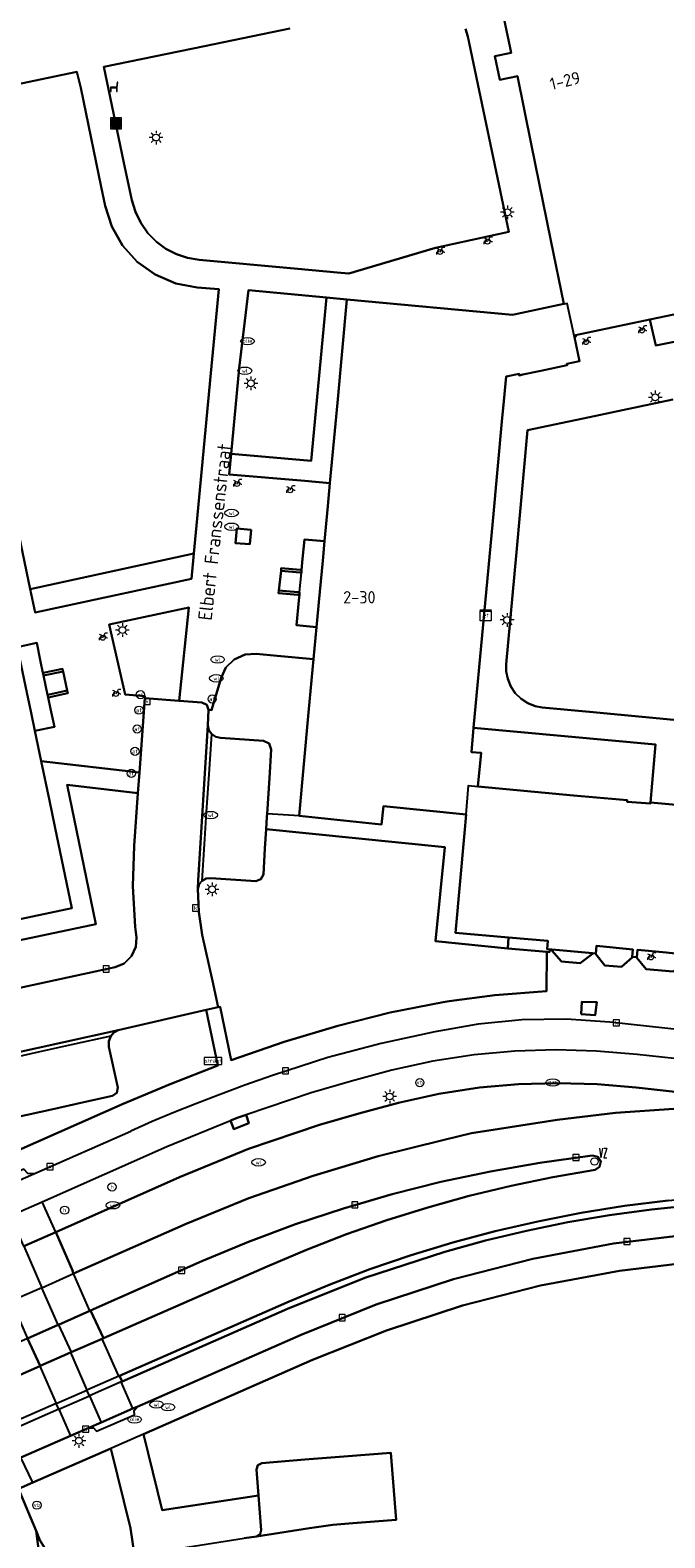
# Model space of a CAD drawing. Header units: metres. Extents: x 197147 to 199131, y 355511 to 356703.
# Tile 80 of 225: x 197814 to 197861, y 356113 to 356222. Entities that reach past the tile are written whole.
import ezdxf
from ezdxf.enums import TextEntityAlignment as Align

# ---------------------------------------------------------------- set-up
doc = ezdxf.new("R2010")
doc.units = ezdxf.units.M
for name, color, linetype in [('B-WE-GR-BEPLANTING_CULTUUR_HEESTERS-GV', 252, 'Continuous'), ('B-WE-GR-GRAS-GV', 252, 'Continuous'), ('B-WE-IE-MEUBILAIR_WEGMEUBILAIR-GV', 252, 'Continuous'), ('B-WE-IE-MEUBILAIR_WEGMEUBILAIR-S', 252, 'Continuous'), ('B-WE-IE-TERREINAFSCHEIDING_KUNSTMATIG_MUUR-GV', 252, 'IE-TERREINAFSCHEIDING-KUNSTMATIG-DICHT'), ('B-WE-KL-ET_LS_SR_KAST-S', 252, 'Continuous'), ('B-WE-OG-BEBOUWING-GV', 252, 'Continuous'), ('B-WE-OG-BEBOUWING_HUISNUMMER-T18', 252, 'Continuous'), ('B-WE-OG-BEBOUWING_STRAATNAAM-T35', 252, 'Continuous'), ('B-WE-OG-TERREIN_ERF-GV', 252, 'Continuous'), ('B-WE-RI-HWA_KOLK-S', 253, 'Continuous'), ('B-WE-RI-VWA_AFSCHEIDER-S', 253, 'Continuous'), ('B-WE-VH-GOOT-G', 253, 'Continuous'), ('B-WE-VH-ONVERHARD-GV', 253, 'Continuous'), ('B-WE-VH-VERHARDING_ASFALT-GV', 253, 'Continuous'), ('B-WE-VH-VERHARDING_BETON-GV', 253, 'Continuous'), ('B-WE-VH-VERHARDING_BETONSTRAATSTEEN-GV', 253, 'Continuous'), ('B-WE-VH-VERHARDING_GESLOTEN-GV', 253, 'Continuous'), ('B-WE-VH-VERHARDING_OPEN-GV', 253, 'Continuous'), ('B-WE-VH-VERHARDING_STRAATBAKSTEEN-GV', 253, 'Continuous'), ('B-WE-VH-VERHARDING_TEGEL-GV', 253, 'Continuous')]:
    doc.layers.add(name, color=color, linetype=linetype)
doc.layers.add('verkeerszuil', color=253, linetype='Continuous', lineweight=0)
doc.styles.add('NLCS-ISO-M-T18', font='NLCS-ISO.ttf', dxfattribs={"height": 1.8})
doc.styles.add('NLCS-ISO-M200-T25', font='NLCS-ISO.ttf')
doc.styles.add('Style-simplex', font='simplex.shx')
doc.linetypes.add('IE-TERREINAFSCHEIDING-KUNSTMATIG-DICHT', pattern='A,8,-1,[82,NLCS.SHX,S=0.75,R=90,X=0,Y=0],-1', length=10)

# ---------------------------------------------------------------- blocks, each defined once
blk = doc.blocks.new('BGT-AFVALBAK-SO')
at = {"linetype": 'ByBlock', "lineweight": 18}
h = blk.add_hatch(color=0, dxfattribs=at)
h.dxf.hatch_style = 1
h.paths.add_polyline_path([(-1.5, -1.5), (1.5, -1.5), (1.5, 1.5), (-1.5, 1.5)])
at = {"color": 0, "linetype": 'ByBlock', "lineweight": 18}
for points in [[(-2, -2), (2, -2), (2, 2), (-2, 2)], [(-1.5, -1.5), (1.5, -1.5), (1.5, 1.5), (-1.5, 1.5)]]:
    blk.add_lwpolyline(points, close=True, dxfattribs=at)
blk = doc.blocks.new('BGT-STRAATNAAMBORD-SO')
at = {"color": 0, "linetype": 'ByBlock', "lineweight": 18}
blk.add_lwpolyline([(-3.25, -1.25), (3.25, -1.25), (3.25, 1.25), (-3.25, 1.25)], close=True, dxfattribs=at)
at = {"color": 0, "linetype": 'ByBlock', "lineweight": 18, "style": 'NLCS-ISO-M-T18'}
blk.add_text('straat', height=1.5, dxfattribs=at).set_placement((0, 0.15), align=Align.MIDDLE_CENTER)
blk = doc.blocks.new('BGT-ELEKTRAKAST-SO')
at = {"color": 0, "linetype": 'ByBlock', "lineweight": 18}
for points in [[(-2, 2), (2, 2), (2, 1.68), (-2, 1.68)], [(-2, 1.52), (2, 1.52), (2, -2), (-2, -2)]]:
    blk.add_lwpolyline(points, close=True, dxfattribs=at)
at = {"color": 0, "linetype": 'ByBlock', "lineweight": 18, "style": 'NLCS-ISO-M-T18'}
blk.add_text('et', height=1.5, dxfattribs=at).set_placement((0, 0), align=Align.MIDDLE_CENTER)
blk = doc.blocks.new('BGT-AFSLUITPAAL-SO')
at = {"color": 0, "linetype": 'ByBlock', "lineweight": 18}
blk.add_circle((0, 0), 1.5, dxfattribs=at)
at = {"color": 0, "linetype": 'ByBlock', "lineweight": 18, "style": 'NLCS-ISO-M-T18'}
blk.add_text('af', height=1.5, dxfattribs=at).set_placement((0, 0), align=Align.MIDDLE_CENTER)
blk = doc.blocks.new('BGT-HALTEPAAL-SO')
at = {"color": 0, "linetype": 'ByBlock', "lineweight": 18}
blk.add_circle((0, 0), 1.5, dxfattribs=at)
at = {"color": 0, "linetype": 'ByBlock', "lineweight": 18, "style": 'NLCS-ISO-M-T18'}
blk.add_text('h', height=1.5, dxfattribs=at).set_placement((0.02, 0.06), align=Align.MIDDLE_CENTER)
blk = doc.blocks.new('BGT-LICHTMAST-SO')
at = {"color": 0, "linetype": 'ByBlock', "lineweight": 18}
for points in [[(-1.25, 0), (-2, 0)], [(-1.41, 1.41), (-0.88, 0.88)], [(0, 2), (0, 1.25)], [(0.88, 0.88), (1.41, 1.41)], [(2, 0), (1.25, 0)], [(-1.41, -1.41), (-0.88, -0.88)], [(0, -1.25), (0, -2)], [(0.88, -0.88), (1.41, -1.41)]]:
    blk.add_lwpolyline(points, dxfattribs=at)
blk.add_circle((0, 0), 1, dxfattribs=at)
blk = doc.blocks.new('BGT-VERKEERSBORDPAAL-SO')
at = {"color": 0, "linetype": 'ByBlock', "lineweight": 18}
blk.add_circle((0, 0), 1.5, dxfattribs=at)
at = {"color": 0, "linetype": 'ByBlock', "lineweight": 18, "style": 'NLCS-ISO-M-T18'}
blk.add_text('vb', height=1.5, dxfattribs=at).set_placement((0, 0.13), align=Align.MIDDLE_CENTER)
blk = doc.blocks.new('BGT-WATERLEIDINGPUT-SO')
at = {"color": 0, "linetype": 'ByBlock', "lineweight": 18}
blk.add_ellipse((0, 0), major_axis=(2.5, 0), ratio=0.54, dxfattribs=at)
at = {"color": 0, "linetype": 'ByBlock', "lineweight": 18, "style": 'NLCS-ISO-M-T18'}
blk.add_text('wl', height=1.5, dxfattribs=at).set_placement((0, 0), align=Align.MIDDLE_CENTER)
blk = doc.blocks.new('BGT-KOLK-SO')
at = {"color": 0, "linetype": 'ByBlock', "lineweight": 18}
blk.add_lwpolyline([(-0.045, -0.045), (0.045, -0.045), (0.045, 0.045), (-0.045, 0.045)], close=True, dxfattribs=at)
at = {"color": 0, "linetype": 'ByBlock', "lineweight": 18, "style": 'NLCS-ISO-M-T18'}
blk.add_text('k', height=0.06, dxfattribs=at).set_placement((0, 0), align=Align.MIDDLE_CENTER)
blk = doc.blocks.new('BGT-BENZINEPUT_OLIEPUT-SO')
at = {"color": 0, "linetype": 'ByBlock', "lineweight": 18}
blk.add_ellipse((0, 0), major_axis=(2.5, 0), ratio=0.54, dxfattribs=at)
at = {"color": 0, "linetype": 'ByBlock', "lineweight": 18, "style": 'NLCS-ISO-M-T18'}
blk.add_text('olie', height=1.5, dxfattribs=at).set_placement((0, 0.16), align=Align.MIDDLE_CENTER)
blk = doc.blocks.new('BGT-GASPUT-SO')
at = {"color": 0, "linetype": 'ByBlock', "lineweight": 18}
blk.add_ellipse((0, 0), major_axis=(2.5, 0), ratio=0.54, dxfattribs=at)
at = {"color": 0, "linetype": 'ByBlock', "lineweight": 18, "style": 'NLCS-ISO-M-T18'}
blk.add_text('gas', height=1.5, dxfattribs=at).set_placement((0.12, 0.3), align=Align.MIDDLE_CENTER)
blk = doc.blocks.new('BGT-FIETSENREK-SO')
at = {"color": 0, "linetype": 'ByBlock', "lineweight": 18}
for points in [[(-1.5, -1.35), (-1.5, -0.54), (-0.73, -0.28), (-0.73, 0.53), (-1.5, 0.79)], [(-0.3, -0.45), (0.6, 1.35), (1.5, 1.35)], [(1.05, -0.45), (0.21, 0.58)], [(1.05, -0.45), (1.5, -0.45)]]:
    blk.add_lwpolyline(points, dxfattribs=at)
blk.add_circle((-0.3, -0.45), 0.9, dxfattribs=at)
blk = doc.blocks.new('BGT-ZITBANK-SO')
at = {"color": 0, "linetype": 'ByBlock', "lineweight": 18}
blk.add_lwpolyline([(-0.91, -1.63), (-0.91, -0.2), (1.09, -0.2), (1.09, -1.63), (1.29, -1.63), (1.29, -0.21), (1.54, 1.78), (1.33, 1.78), (1.11, 0), (-1.11, 0), (-1.11, -1.63)], close=True, dxfattribs=at)
blk = doc.blocks.new('S436')
at = {"layer": 'verkeerszuil', "linetype": 'Continuous', "lineweight": 0}
blk.add_circle((0, 0), 0.263, dxfattribs=at)
at = {"layer": 'verkeerszuil', "linetype": 'Continuous', "lineweight": 0, "style": 'Style-simplex', "width": 0.428569}
blk.add_text('vz', height=1.05, dxfattribs=at).set_placement((0.32, 0.28))

msp = doc.modelspace()

# ---------------------------------------------------------------- linework, layer by layer
at = {"layer": 'B-WE-GR-BEPLANTING_CULTUUR_HEESTERS-GV', "flags": 128}
for points in [[(197836.65, 356195.332), (197837.347, 356202.867), (197835.853, 356203.005), (197834.752, 356191.099), (197828.905, 356191.592), (197828.768, 356190.098), (197834.279, 356189.634), (197836.107, 356189.465), (197836.65, 356195.332)], [(197865.38, 356202.649), (197859.428, 356201.394), (197859.865, 356199.492), (197867.718, 356201.095)], [(197799.621, 356183.588), (197793.624, 356182.388), (197793.932, 356180.925), (197798.455, 356181.851), (197804.289, 356154.19), (197819.052, 356157.303), (197816.949, 356167.463), (197822.107, 356166.863), (197822.217, 356168.36), (197815.053, 356169.194), (197815.653, 356166.332), (197816.051, 356164.431), (197817.281, 356158.463), (197805.447, 356155.967), (197804.493, 356160.49), (197803.907, 356163.267), (197803.788, 356163.831), (197803.56, 356164.913), (197802.984, 356167.646), (197802.13, 356171.694), (197800.471, 356179.557), (197799.621, 356183.588)], [(197814.256, 356181.734), (197814.614, 356180.021), (197826.014, 356182.499), (197826.186, 356184.327), (197814.256, 356181.734)], [(197822.614, 356173.784), (197825.127, 356173.592), (197825.832, 356180.398), (197820.022, 356179.153), (197821.19, 356174.046), (197822.609, 356173.937), (197822.614, 356173.784)], [(197833.862, 356165.194), (197834.559, 356172.729), (197834.919, 356176.619), (197832.262, 356176.875), (197830.732, 356177.022), (197829.924, 356176.964), (197829.136, 356176.614), (197828.521, 356176.01), (197828.169, 356175.28), (197827.486, 356172.911), (197827.265, 356172.923), (197827.197, 356171.809), (197827.287, 356171.463), (197827.493, 356171.172), (197827.783, 356170.975), (197828.123, 356170.89), (197831.271, 356170.681), (197831.683, 356170.477), (197831.831, 356170.043), (197831.698, 356167.94), (197831.534, 356165.34)], [(197846.584, 356171.613), (197846.421, 356169.85), (197847.133, 356169.787), (197846.903, 356167.343), (197853.875, 356166.697), (197857.774, 356166.336), (197857.774, 356166.237), (197859.476, 356166.106), (197859.477, 356166.188), (197859.851, 356170.4), (197846.584, 356171.613)], [(197849.081, 356155.529), (197849.125, 356156.339), (197845.258, 356156.681), (197845.912, 356163.952), (197846.033, 356165.296), (197840.004, 356165.918), (197839.866, 356164.575), (197833.862, 356165.194), (197831.534, 356165.34), (197831.521, 356165.126), (197831.465, 356164.235), (197844.496, 356162.925), (197843.806, 356156.059), (197849.081, 356155.529)], [(197813.186, 356140.73), (197821.026, 356144.191), (197824.464, 356145.647), (197827.944, 356146.997), (197827.076, 356151.054), (197820.677, 356149.583)], [(197820.677, 356149.583), (197820.364, 356149.411), (197820.127, 356149.144), (197819.985, 356148.768), (197819.994, 356148.366), (197820.647, 356145.383), (197820.58, 356145.005), (197820.265, 356144.785), (197818.172, 356144.324), (197815.797, 356143.801), (197813.249, 356143.24)], [(197814.682, 356113.065), (197814.97, 356112.374), (197815.448, 356111.605), (197816.191, 356111.001), (197817.095, 356110.681), (197817.158, 356110.681), (197818, 356110.674), (197821.871, 356111.276), (197821.559, 356113.249), (197820.134, 356119.08), (197814.446, 356116.587), (197813.406, 356116.131), (197814.682, 356113.065)]]:
    msp.add_lwpolyline(points, dxfattribs=at)
at = {"layer": 'B-WE-GR-GRAS-GV', "flags": 128}
for points in [[(197833.18, 356222.618), (197826.971, 356221.339), (197819.613, 356219.823), (197821.07, 356212.953), (197821.675, 356210.097), (197821.928, 356209.246), (197822.321, 356208.437), (197822.84, 356207.703), (197823.462, 356207.07), (197824.147, 356206.564), (197824.912, 356206.165), (197825.73, 356205.89), (197826.57, 356205.747), (197833.51, 356205.11)], [(197833.51, 356205.11), (197836.916, 356204.797), (197837.497, 356204.744), (197843.804, 356206.632), (197849.165, 356207.799), (197846.167, 356222.028), (197845.995, 356222.587)], [(197814.256, 356181.734), (197826.186, 356184.327), (197826.379, 356186.377), (197827.424, 356197.497), (197827.999, 356203.607), (197826.43, 356203.736), (197824.872, 356204.033), (197823.379, 356204.67), (197822.058, 356205.614), (197820.994, 356206.79), (197820.199, 356208.169), (197819.714, 356209.685), (197819.429, 356211.067), (197818.137, 356217.335), (197817.937, 356218.303), (197817.66, 356219.461), (197815.568, 356219.02), (197803.874, 356216.557)], [(197828.905, 356191.592), (197834.752, 356191.099), (197835.853, 356203.005), (197830.175, 356203.53), (197829.481, 356197.852), (197828.905, 356191.592)], [(197861.101, 356195.568), (197855.036, 356194.284), (197850.523, 356193.329), (197849.712, 356184.43), (197848.968, 356176.264), (197848.968, 356175.735), (197849.074, 356175.184), (197849.294, 356174.643), (197849.626, 356174.148), (197850.052, 356173.73), (197850.543, 356173.415), (197851.065, 356173.21), (197851.585, 356173.112), (197855.04, 356172.785), (197866.046, 356171.743)], [(197812.739, 356188.996), (197814.256, 356181.734)], [(197801.251, 356151.274), (197801.709, 356150.216), (197802.683, 356150.355), (197813.509, 356152.67), (197819.003, 356153.845), (197820.449, 356154.174), (197821.095, 356154.446), (197821.638, 356154.963), (197821.953, 356155.644), (197822.002, 356156.343), (197821.921, 356157.108), (197821.742, 356160.066), (197821.827, 356163.029), (197822.107, 356166.863), (197816.949, 356167.463), (197819.052, 356157.303), (197804.289, 356154.19), (197798.455, 356181.851), (197793.932, 356180.925), (197788.865, 356179.888), (197801.251, 356151.274)], [(197851.935, 356155.281), (197849.081, 356155.529), (197843.806, 356156.059), (197844.496, 356162.925), (197831.465, 356164.235), (197831.375, 356162.818), (197831.256, 356160.931), (197831.082, 356160.577), (197830.708, 356160.45), (197827.418, 356160.67), (197827.086, 356160.63), (197826.793, 356160.47), (197826.576, 356160.21), (197826.472, 356159.887), (197826.544, 356158.197), (197826.802, 356156.525), (197827.54, 356153.164), (197827.96, 356151.251), (197828.105, 356151.281), (197828.92, 356147.396), (197832.765, 356148.722), (197836.691, 356149.9), (197840.503, 356150.862), (197844.361, 356151.622), (197844.801, 356151.681), (197848.123, 356152.126), (197851.907, 356152.413), (197851.935, 356155.281)]]:
    msp.add_lwpolyline(points, dxfattribs=at)
at = {"layer": 'B-WE-IE-MEUBILAIR_WEGMEUBILAIR-GV', "flags": 128}
msp.add_lwpolyline([(197854.42, 356150.735), (197855.442, 356150.675), (197855.566, 356151.619), (197854.488, 356151.651), (197854.42, 356150.735)], dxfattribs=at)
at = {"layer": 'B-WE-IE-TERREINAFSCHEIDING_KUNSTMATIG_MUUR-GV', "ltscale": 0.2, "flags": 128}
for points in [[(197833.917, 356182.941), (197834.027, 356182.932), (197834.045, 356183.131), (197833.936, 356183.14), (197832.56, 356183.258), (197832.551, 356183.059), (197833.917, 356182.941)], [(197833.898, 356181.508), (197833.78, 356181.518), (197832.383, 356181.643), (197832.365, 356181.434), (197833.761, 356181.322), (197833.88, 356181.313), (197833.898, 356181.508)], [(197815.232, 356175.44), (197816.671, 356175.732), (197816.612, 356175.917), (197815.191, 356175.637), (197815.188, 356175.636), (197815.232, 356175.44)], [(197816.953, 356174.335), (197815.53, 356174.04), (197815.524, 356174.039), (197815.565, 356173.841), (197815.572, 356173.842), (197817.01, 356174.146), (197816.953, 356174.335)], [(197849.081, 356155.529), (197851.935, 356155.281), (197852.132, 356155.264), (197852.133, 356155.403), (197852.134, 356155.463), (197851.94, 356155.48), (197852.005, 356156.085), (197849.125, 356156.339), (197849.081, 356155.529)]]:
    msp.add_lwpolyline(points, dxfattribs=at)
at = {"layer": 'B-WE-OG-BEBOUWING-GV', "flags": 128}
for points in [[(197847.881, 356227.671), (197849.248, 356221.216), (197849.327, 356220.842), (197848.128, 356220.605), (197848.494, 356218.87), (197849.779, 356219.135), (197850.782, 356214.204), (197852.214, 356207.17), (197853.157, 356202.534)], [(197853.935, 356200.109), (197854.044, 356200.151), (197854.022, 356200.255), (197859.428, 356201.394), (197865.38, 356202.649), (197863.921, 356209.625), (197862.45, 356216.652), (197862.132, 356218.174), (197861.826, 356219.636), (197862.036, 356219.689), (197861.418, 356222.659)], [(197835.583, 356183.796), (197835.305, 356180.792), (197835.256, 356180.263), (197835.136, 356178.966), (197834.919, 356176.619), (197834.559, 356172.729), (197833.862, 356165.194), (197839.866, 356164.575), (197840.004, 356165.918), (197846.033, 356165.296), (197846.219, 356167.406), (197846.903, 356167.343), (197847.133, 356169.787), (197846.421, 356169.85), (197846.584, 356171.613), (197847.281, 356179.15), (197847.977, 356186.685), (197848.674, 356194.219), (197848.739, 356194.927), (197848.954, 356197.253), (197849.897, 356197.442), (197849.907, 356197.322), (197850.17, 356197.378), (197851.485, 356197.659), (197853.408, 356198.069), (197853.384, 356198.158), (197854.297, 356198.361), (197853.935, 356200.109), (197853.417, 356202.558), (197853.163, 356202.505), (197853.157, 356202.534), (197849.413, 356201.75), (197837.347, 356202.867), (197836.65, 356195.332), (197836.107, 356189.465), (197835.953, 356187.798), (197835.715, 356185.226), (197835.583, 356183.796)], [(197799.621, 356183.588), (197800.471, 356179.557), (197802.13, 356171.694), (197802.984, 356167.646), (197803.56, 356164.913), (197803.788, 356163.831), (197803.907, 356163.267), (197804.493, 356160.49), (197805.447, 356155.967), (197817.281, 356158.463), (197816.051, 356164.431), (197815.653, 356166.332), (197815.053, 356169.194), (197814.591, 356171.398), (197814.317, 356172.705), (197814.004, 356174.197), (197813.594, 356176.156), (197813.311, 356177.504), (197812.356, 356182.062), (197810.707, 356189.927), (197804.688, 356188.658)], [(197861.358, 356166.011), (197859.477, 356166.188), (197859.476, 356166.106), (197857.774, 356166.237), (197857.774, 356166.336), (197853.875, 356166.697), (197846.903, 356167.343)], [(197846.033, 356165.296), (197845.912, 356163.952), (197845.258, 356156.681), (197849.125, 356156.339), (197852.005, 356156.085), (197851.94, 356155.48), (197852.134, 356155.463), (197852.281, 356155.451), (197852.839, 356155.403), (197855.248, 356155.198), (197855.492, 356155.177), (197855.553, 356155.717), (197858.189, 356155.469), (197858.145, 356154.932), (197858.488, 356154.899), (197858.541, 356155.441), (197860.372, 356155.26), (197862.004, 356155.098)]]:
    msp.add_lwpolyline(points, dxfattribs=at)
at = {"layer": 'B-WE-OG-TERREIN_ERF-GV', "flags": 128}
msp.add_lwpolyline([(197863.062, 356132.722), (197857.231, 356132.024), (197851.457, 356130.945), (197845.779, 356129.493), (197840.231, 356127.681), (197834.848, 356125.526), (197822.511, 356120.118), (197823.874, 356114.567), (197830.901, 356115.649), (197830.751, 356117.537), (197830.854, 356117.855), (197831.152, 356118.008), (197834.273, 356118.257), (197837.438, 356118.509), (197840.559, 356118.758), (197840.934, 356113.864), (197837.788, 356113.621), (197836.316, 356113.507), (197834.632, 356113.25), (197830.744, 356112.658), (197829.847, 356112.518)], dxfattribs=at)
at = {"layer": 'B-WE-VH-GOOT-G', "flags": 128}
for points in [[(197827.197, 356171.809), (197826.496, 356160.483), (197826.472, 356159.887)], [(197808.756, 356146.957), (197820.677, 356149.583)]]:
    msp.add_lwpolyline(points, dxfattribs=at)
at = {"layer": 'B-WE-VH-ONVERHARD-GV', "flags": 128}
msp.add_lwpolyline([(197854.42, 356150.735), (197855.442, 356150.675), (197855.566, 356151.619), (197854.488, 356151.651), (197854.42, 356150.735)], dxfattribs=at)
at = {"layer": 'B-WE-VH-VERHARDING_ASFALT-GV', "flags": 128}
for points in [[(197808.756, 356146.957), (197820.677, 356149.583), (197827.076, 356151.054), (197827.96, 356151.251), (197827.54, 356153.164), (197826.802, 356156.525), (197826.544, 356158.197), (197826.472, 356159.887), (197826.496, 356160.483), (197827.197, 356171.809), (197827.265, 356172.923), (197827.124, 356173.293), (197826.768, 356173.467), (197825.127, 356173.592)], [(197825.127, 356173.592), (197822.614, 356173.784), (197822.217, 356168.36), (197822.107, 356166.863), (197821.827, 356163.029), (197821.742, 356160.066), (197821.921, 356157.108), (197822.002, 356156.343), (197821.953, 356155.644), (197821.638, 356154.963), (197821.095, 356154.446), (197820.449, 356154.174), (197819.003, 356153.845), (197813.509, 356152.67)], [(197865.452, 356143.986), (197861.187, 356143.849), (197856.928, 356143.535), (197852.686, 356143.044), (197848.472, 356142.377), (197846.431, 356142.065), (197844.428, 356141.567), (197839.624, 356140.38), (197834.878, 356138.962), (197830.205, 356137.316), (197825.623, 356135.449), (197817.422, 356131.82)], [(197818.614, 356129.115), (197818.664, 356129.137), (197826.782, 356132.718), (197830.167, 356134.13), (197833.609, 356135.419), (197837.101, 356136.581), (197840.636, 356137.613), (197844.207, 356138.513), (197847.806, 356139.28), (197851.426, 356139.912), (197855.06, 356140.409), (197855.267, 356140.433), (197855.647, 356140.331), (197855.853, 356139.996), (197855.772, 356139.611), (197855.449, 356139.387), (197852.374, 356138.855), (197849.314, 356138.221), (197846.272, 356137.487), (197843.255, 356136.653), (197840.267, 356135.721), (197837.312, 356134.692), (197834.396, 356133.568), (197831.522, 356132.352), (197819.603, 356127.119), (197819.508, 356127.077)], [(197820.763, 356124.369), (197833.149, 356129.797), (197836.058, 356131.014), (197839.019, 356132.137), (197842.026, 356133.163), (197845.075, 356134.09), (197848.161, 356134.913), (197851.278, 356135.633), (197854.422, 356136.247), (197857.587, 356136.753), (197860.767, 356137.151), (197863.957, 356137.44), (197867.152, 356137.62), (197870.345, 356137.69), (197873.531, 356137.653), (197876.705, 356137.508), (197879.862, 356137.256), (197882.995, 356136.9), (197939.907, 356130.679), (197939.854, 356130.199)], [(197953.645, 356128.573), (197951.645, 356128.832), (197948.027, 356129.26), (197943.521, 356129.76), (197939.854, 356130.199), (197880.943, 356136.621), (197874.877, 356137.084), (197868.754, 356137.152), (197865.684, 356137.035), (197862.614, 356136.818), (197859.55, 356136.501), (197856.496, 356136.082), (197853.458, 356135.564), (197850.439, 356134.946), (197847.446, 356134.231), (197844.483, 356133.419), (197838.664, 356131.514), (197833.017, 356129.25), (197820.951, 356123.951)], [(197821.744, 356121.984), (197822.044, 356122.116), (197834.01, 356127.362), (197839.485, 356129.563), (197845.127, 356131.415), (197850.902, 356132.903), (197856.775, 356134.011), (197862.707, 356134.732), (197868.662, 356135.063), (197874.6, 356135.005), (197880.484, 356134.565), (197941.383, 356127.936), (197943.295, 356127.723), (197947.793, 356127.223), (197951.404, 356126.796)], [(197816.12, 356134.851), (197813.787, 356133.82), (197815.111, 356130.797), (197817.422, 356131.82), (197817.344, 356132.006), (197817.354, 356132.01), (197816.12, 356134.851)], [(197816.298, 356128.087), (197816.318, 356128.096), (197818.614, 356129.115), (197817.422, 356131.82)], [(197814.069, 356127.098), (197816.298, 356128.087), (197815.111, 356130.797), (197812.877, 356129.809), (197814.069, 356127.098)], [(197820.708, 356124.345), (197819.508, 356127.077), (197817.254, 356126.088), (197817.187, 356126.059), (197818.384, 356123.326)], [(197814.956, 356125.079), (197810.371, 356123.066), (197803.783, 356120.165), (197801.436, 356119.125), (197801.391, 356119.105)], [(197817.187, 356126.059), (197814.993, 356125.095), (197814.956, 356125.079), (197816.156, 356122.35), (197818.384, 356123.326)], [(197820.892, 356123.925), (197820.951, 356123.951), (197820.763, 356124.369), (197820.708, 356124.345), (197818.384, 356123.326)], [(197816.341, 356121.927), (197818.569, 356122.905), (197818.384, 356123.326)], [(197819.419, 356120.965), (197821.744, 356121.984), (197820.892, 356123.925), (197818.569, 356122.905), (197819.419, 356120.965)], [(197816.341, 356121.927), (197806.799, 356117.736), (197803.125, 356116.126), (197800.534, 356114.987)], [(197816.341, 356121.927), (197816.156, 356122.35), (197806.601, 356118.162), (197806.799, 356117.736)], [(197816.341, 356121.927), (197817.193, 356119.989), (197818.539, 356120.579), (197819.419, 356120.965)], [(197801.365, 356113.05), (197801.909, 356113.289), (197808.05, 356115.981), (197812.632, 356117.99), (197813.582, 356118.406), (197817.193, 356119.989)], [(197811.57, 356103.694), (197815.797, 356104.356), (197814.682, 356113.065), (197813.406, 356116.131)]]:
    msp.add_lwpolyline(points, dxfattribs=at)
at = {"layer": 'B-WE-VH-VERHARDING_BETON-GV', "flags": 128}
for points in [[(197860.767, 356137.151), (197857.587, 356136.753), (197854.422, 356136.247), (197851.278, 356135.633), (197848.161, 356134.913), (197845.075, 356134.09), (197842.026, 356133.163), (197839.019, 356132.137), (197836.058, 356131.014), (197833.149, 356129.797), (197820.763, 356124.369)], [(197820.763, 356124.369), (197820.951, 356123.951), (197833.017, 356129.25), (197838.664, 356131.514), (197844.483, 356133.419), (197847.446, 356134.231), (197850.439, 356134.946), (197853.458, 356135.564), (197856.496, 356136.082), (197859.55, 356136.501), (197862.614, 356136.818)]]:
    msp.add_lwpolyline(points, dxfattribs=at)
at = {"layer": 'B-WE-VH-VERHARDING_BETONSTRAATSTEEN-GV', "flags": 128}
for points in [[(197827.302, 356168.252), (197827.493, 356171.172), (197827.287, 356171.463), (197827.197, 356171.809), (197826.496, 356160.483), (197826.472, 356159.887), (197826.576, 356160.21), (197826.793, 356160.47), (197826.968, 356163.148), (197827.12, 356165.468), (197827.302, 356168.252)], [(197826.793, 356160.47), (197827.086, 356160.63), (197827.418, 356160.67), (197830.708, 356160.45), (197831.082, 356160.577), (197831.256, 356160.931), (197831.375, 356162.818), (197831.465, 356164.235), (197831.521, 356165.126), (197831.534, 356165.34), (197831.698, 356167.94), (197831.831, 356170.043), (197831.683, 356170.477), (197831.271, 356170.681), (197828.123, 356170.89), (197827.783, 356170.975), (197827.493, 356171.172)], [(197820.127, 356149.144), (197820.364, 356149.411), (197820.677, 356149.583), (197808.756, 356146.957), (197809.17, 356146.951), (197809.551, 356146.791), (197812.376, 356147.42)], [(197809.551, 356146.791), (197809.844, 356146.5), (197810.007, 356146.121), (197810.646, 356143.183), (197810.866, 356142.866), (197811.246, 356142.799), (197813.249, 356143.24), (197815.797, 356143.801), (197818.172, 356144.324), (197820.265, 356144.785), (197820.58, 356145.005), (197820.647, 356145.383), (197819.994, 356148.366), (197819.985, 356148.768), (197820.127, 356149.144), (197817.251, 356148.504), (197814.842, 356147.968), (197812.376, 356147.42)], [(197858.442, 356145.394), (197855.589, 356145.633), (197852.728, 356145.714), (197849.866, 356145.633), (197847.014, 356145.387), (197844.046, 356144.939), (197841.116, 356144.285), (197838.22, 356143.501), (197835.34, 356142.662), (197830.182, 356140.918), (197825.137, 356138.855), (197816.12, 356134.851), (197817.354, 356132.01), (197817.344, 356132.006), (197817.422, 356131.82), (197825.623, 356135.449), (197830.205, 356137.316), (197834.878, 356138.962), (197839.624, 356140.38), (197844.428, 356141.567), (197846.431, 356142.065), (197848.472, 356142.377), (197852.686, 356143.044), (197856.928, 356143.535), (197861.187, 356143.849)], [(197865.469, 356144.611), (197858.442, 356145.394)], [(197814.993, 356125.095), (197814.055, 356127.092), (197809.456, 356125.052), (197809.383, 356125.012), (197809.193, 356124.748), (197809.218, 356124.424), (197809.726, 356123.312), (197809.999, 356123.058), (197810.371, 356123.066), (197814.956, 356125.079), (197814.993, 356125.095)], [(197837.438, 356118.509), (197834.273, 356118.257), (197831.152, 356118.008), (197830.854, 356117.855), (197830.751, 356117.537), (197830.901, 356115.649), (197831.102, 356113.123), (197831.013, 356112.821), (197830.744, 356112.658), (197834.632, 356113.25), (197836.316, 356113.507), (197837.788, 356113.621), (197840.934, 356113.864), (197840.559, 356118.758), (197837.438, 356118.509)], [(197817.158, 356110.681), (197817.095, 356110.681), (197816.191, 356111.001), (197815.448, 356111.605), (197814.97, 356112.374), (197814.682, 356113.065), (197815.797, 356104.356), (197817.732, 356104.659)]]:
    msp.add_lwpolyline(points, dxfattribs=at)
at = {"layer": 'B-WE-VH-VERHARDING_GESLOTEN-GV', "flags": 128}
msp.add_lwpolyline([(197815.232, 356175.44), (197815.188, 356175.636), (197815.016, 356176.458), (197814.73, 356177.817), (197813.311, 356177.504), (197813.594, 356176.156), (197814.004, 356174.197), (197814.317, 356172.705), (197814.591, 356171.398), (197816.016, 356171.697), (197815.74, 356173.007), (197815.565, 356173.841), (197815.524, 356174.039), (197815.232, 356175.44)], dxfattribs=at)
at = {"layer": 'B-WE-VH-VERHARDING_OPEN-GV', "flags": 128}
for points in [[(197830.372, 356186.065), (197829.326, 356186.155), (197829.235, 356185.099), (197830.281, 356185.009), (197830.372, 356186.065)], [(197833.898, 356181.508), (197833.88, 356181.313), (197833.844, 356180.914), (197833.68, 356179.098), (197835.136, 356178.966), (197835.256, 356180.263), (197835.305, 356180.792), (197835.583, 356183.796), (197835.715, 356185.226), (197834.247, 356185.364), (197834.118, 356183.937), (197834.045, 356183.131), (197834.027, 356182.932)], [(197833.898, 356181.508), (197834.027, 356182.932), (197833.917, 356182.941), (197832.551, 356183.059), (197832.383, 356181.643), (197833.78, 356181.518), (197833.898, 356181.508)], [(197816.671, 356175.732), (197815.232, 356175.44), (197815.524, 356174.039), (197815.53, 356174.04), (197816.953, 356174.335), (197816.671, 356175.732)], [(197852.839, 356155.403), (197852.281, 356155.451), (197852.134, 356155.463), (197852.133, 356155.403), (197852.278, 356155.391), (197852.992, 356154.58), (197854.358, 356154.456), (197855.245, 356155.138), (197855.248, 356155.198), (197852.839, 356155.403)], [(197858.145, 356154.932), (197858.189, 356155.469), (197855.553, 356155.717), (197855.492, 356155.177), (197855.489, 356155.117), (197856.156, 356154.289), (197857.359, 356154.193), (197858.142, 356154.872), (197858.145, 356154.932)], [(197861.966, 356154.567), (197862.004, 356155.098), (197860.372, 356155.26), (197858.541, 356155.441), (197858.488, 356154.899), (197858.485, 356154.839), (197859.164, 356154.031), (197861.131, 356153.851), (197861.963, 356154.507), (197861.966, 356154.567)], [(197829.999, 356143.402), (197829.43, 356143.21), (197828.856, 356142.976), (197829.112, 356142.363), (197830.199, 356142.798), (197829.999, 356143.402)]]:
    msp.add_lwpolyline(points, dxfattribs=at)
at = {"layer": 'B-WE-VH-VERHARDING_STRAATBAKSTEEN-GV', "flags": 128}
msp.add_lwpolyline([(197819.603, 356127.119), (197831.522, 356132.352), (197834.396, 356133.568), (197837.312, 356134.692), (197840.267, 356135.721), (197843.255, 356136.653), (197846.272, 356137.487), (197849.314, 356138.221), (197852.374, 356138.855), (197855.449, 356139.387), (197855.772, 356139.611), (197855.853, 356139.996), (197855.647, 356140.331), (197855.267, 356140.433), (197855.06, 356140.409), (197851.426, 356139.912), (197847.806, 356139.28), (197844.207, 356138.513), (197840.636, 356137.613), (197837.101, 356136.581), (197833.609, 356135.419), (197830.167, 356134.13), (197826.782, 356132.718), (197818.664, 356129.137), (197819.603, 356127.119)], dxfattribs=at)
at = {"layer": 'B-WE-VH-VERHARDING_TEGEL-GV', "flags": 128}
for points in [[(197813.311, 356177.504), (197814.73, 356177.817), (197815.016, 356176.458), (197815.188, 356175.636), (197815.191, 356175.637), (197816.612, 356175.917), (197816.671, 356175.732), (197816.953, 356174.335), (197817.01, 356174.146), (197815.572, 356173.842), (197815.565, 356173.841), (197815.74, 356173.007), (197816.016, 356171.697), (197814.591, 356171.398), (197815.053, 356169.194), (197822.217, 356168.36), (197822.614, 356173.784), (197822.609, 356173.937), (197821.19, 356174.046), (197820.022, 356179.153), (197825.832, 356180.398), (197825.127, 356173.592), (197826.768, 356173.467), (197827.124, 356173.293), (197827.265, 356172.923), (197827.486, 356172.911), (197828.169, 356175.28), (197828.521, 356176.01), (197829.136, 356176.614), (197829.924, 356176.964), (197830.732, 356177.022), (197832.262, 356176.875), (197834.919, 356176.619), (197835.136, 356178.966), (197833.68, 356179.098), (197833.844, 356180.914), (197833.88, 356181.313), (197833.761, 356181.322), (197832.365, 356181.434), (197832.383, 356181.643), (197832.551, 356183.059), (197832.56, 356183.258), (197833.936, 356183.14), (197834.045, 356183.131), (197834.118, 356183.937), (197834.247, 356185.364), (197835.715, 356185.226), (197835.953, 356187.798), (197836.107, 356189.465), (197834.279, 356189.634), (197828.768, 356190.098), (197828.905, 356191.592), (197829.481, 356197.852), (197830.175, 356203.53), (197835.853, 356203.005), (197837.347, 356202.867), (197849.413, 356201.75), (197853.157, 356202.534), (197852.214, 356207.17), (197850.782, 356214.204), (197849.779, 356219.135), (197848.494, 356218.87), (197848.128, 356220.605), (197849.327, 356220.842), (197849.248, 356221.216), (197847.881, 356227.671)], [(197836.916, 356204.797), (197833.51, 356205.11), (197826.57, 356205.747), (197825.73, 356205.89), (197824.912, 356206.165), (197824.147, 356206.564), (197823.462, 356207.07), (197822.84, 356207.703), (197822.321, 356208.437), (197821.928, 356209.246), (197821.675, 356210.097), (197821.07, 356212.953), (197819.613, 356219.823), (197826.971, 356221.339), (197833.18, 356222.618)], [(197845.995, 356222.587), (197846.167, 356222.028), (197849.165, 356207.799), (197843.804, 356206.632), (197837.497, 356204.744), (197836.916, 356204.797)], [(197803.874, 356216.557), (197815.568, 356219.02), (197817.66, 356219.461), (197817.937, 356218.303), (197818.137, 356217.335), (197819.429, 356211.067), (197819.714, 356209.685), (197820.199, 356208.169), (197820.994, 356206.79), (197822.058, 356205.614), (197823.379, 356204.67), (197824.872, 356204.033), (197826.43, 356203.736), (197827.999, 356203.607), (197827.424, 356197.497), (197826.379, 356186.377), (197826.186, 356184.327), (197826.014, 356182.499), (197814.614, 356180.021), (197814.256, 356181.734), (197812.739, 356188.996)], [(197867.718, 356201.095), (197859.865, 356199.492), (197859.428, 356201.394), (197854.022, 356200.255), (197854.044, 356200.151), (197853.935, 356200.109), (197854.297, 356198.361)], [(197854.297, 356198.361), (197853.384, 356198.158), (197853.408, 356198.069), (197851.485, 356197.659), (197850.17, 356197.378), (197849.907, 356197.322), (197849.897, 356197.442), (197848.954, 356197.253), (197848.739, 356194.927), (197848.674, 356194.219), (197847.977, 356186.685), (197847.281, 356179.15), (197846.584, 356171.613), (197859.851, 356170.4), (197859.477, 356166.188), (197861.358, 356166.011)], [(197866.046, 356171.743), (197855.04, 356172.785), (197851.585, 356173.112), (197851.065, 356173.21), (197850.543, 356173.415), (197850.052, 356173.73), (197849.626, 356174.148), (197849.294, 356174.643), (197849.074, 356175.184), (197848.968, 356175.735), (197848.968, 356176.264), (197849.712, 356184.43), (197850.523, 356193.329), (197855.036, 356194.284), (197861.101, 356195.568)], [(197830.372, 356186.065), (197830.281, 356185.009), (197829.235, 356185.099), (197829.326, 356186.155), (197830.372, 356186.065)], [(197861.131, 356153.851), (197859.164, 356154.031), (197858.485, 356154.839), (197858.488, 356154.899), (197858.145, 356154.932), (197858.142, 356154.872), (197857.359, 356154.193), (197856.156, 356154.289), (197855.489, 356155.117), (197855.492, 356155.177), (197855.248, 356155.198), (197855.245, 356155.138), (197854.358, 356154.456), (197852.992, 356154.58), (197852.278, 356155.391), (197852.133, 356155.403), (197852.132, 356155.264), (197851.935, 356155.281), (197851.907, 356152.413), (197848.123, 356152.126), (197844.801, 356151.681), (197844.361, 356151.622), (197840.503, 356150.862), (197836.691, 356149.9), (197832.765, 356148.722), (197828.92, 356147.396), (197828.105, 356151.281), (197827.96, 356151.251), (197827.076, 356151.054), (197827.944, 356146.997), (197824.464, 356145.647), (197821.026, 356144.191), (197813.186, 356140.73)], [(197854.42, 356150.735), (197854.488, 356151.651), (197855.566, 356151.619), (197855.442, 356150.675), (197854.42, 356150.735)], [(197910.42, 356144.276), (197856.523, 356150.152), (197853.326, 356150.368), (197850.111, 356150.323), (197846.91, 356150.017), (197843.755, 356149.455), (197839.838, 356148.603), (197835.963, 356147.573), (197831.917, 356146.274), (197829.917, 356145.559), (197827.924, 356144.822), (197826.324, 356144.207), (197824.735, 356143.566), (197823.154, 356142.903), (197821.582, 356142.221)], [(197867.498, 356146.829), (197858.505, 356147.812), (197855.542, 356148.053), (197852.57, 356148.129), (197849.598, 356148.038), (197846.636, 356147.778), (197843.615, 356147.319), (197840.632, 356146.653), (197837.684, 356145.856), (197834.751, 356145.003), (197829.999, 356143.402), (197830.199, 356142.798), (197829.112, 356142.363), (197828.856, 356142.976)], [(197816.12, 356134.851), (197825.137, 356138.855), (197830.182, 356140.918), (197835.34, 356142.662), (197838.22, 356143.501), (197841.116, 356144.285), (197844.046, 356144.939), (197847.014, 356145.387), (197849.866, 356145.633), (197852.728, 356145.714), (197855.589, 356145.633), (197858.442, 356145.394), (197865.469, 356144.611)], [(197812.794, 356136.032), (197815.137, 356137.065), (197824.23, 356141.09), (197828.856, 356142.976), (197829.43, 356143.21), (197829.999, 356143.402)], [(197814.512, 356139.108), (197821.582, 356142.221)], [(197814.512, 356139.108), (197814.087, 356139.126), (197813.803, 356139.443), (197811.293, 356138.341), (197811.339, 356137.913), (197811.067, 356137.58), (197814.512, 356139.108)], [(197812.794, 356136.032), (197813.769, 356133.812), (197813.787, 356133.82), (197816.12, 356134.851), (197815.137, 356137.065)], [(197943.295, 356127.723), (197941.383, 356127.936), (197880.484, 356134.565), (197874.6, 356135.005), (197868.662, 356135.063), (197862.707, 356134.732), (197856.775, 356134.011), (197850.902, 356132.903), (197845.127, 356131.415), (197839.485, 356129.563), (197834.01, 356127.362), (197822.044, 356122.116)], [(197822.511, 356120.118), (197834.848, 356125.526), (197840.231, 356127.681), (197845.779, 356129.493), (197851.457, 356130.945), (197857.231, 356132.024), (197863.062, 356132.722), (197868.915, 356133.036), (197874.75, 356132.968), (197880.532, 356132.523), (197940.971, 356125.898), (197943.07, 356125.681)], [(197816.318, 356128.096), (197817.254, 356126.088), (197819.508, 356127.077), (197819.603, 356127.119), (197818.664, 356129.137), (197818.614, 356129.115), (197816.318, 356128.096)], [(197816.318, 356128.096), (197816.298, 356128.087), (197814.069, 356127.098), (197814.055, 356127.092), (197814.993, 356125.095), (197817.187, 356126.059), (197817.254, 356126.088)], [(197818.539, 356120.579), (197818.867, 356120.572), (197819.083, 356120.324), (197821.867, 356121.514), (197821.835, 356121.85), (197822.044, 356122.116), (197821.744, 356121.984), (197819.419, 356120.965), (197818.539, 356120.579)], [(197818.539, 356120.579), (197817.193, 356119.989), (197813.582, 356118.406)], [(197830.744, 356112.658), (197831.013, 356112.821), (197831.102, 356113.123), (197830.901, 356115.649), (197823.874, 356114.567), (197822.511, 356120.118), (197820.134, 356119.08), (197821.559, 356113.249), (197821.871, 356111.276), (197822.512, 356111.376), (197824.323, 356111.658), (197829.847, 356112.518), (197830.744, 356112.658)], [(197814.446, 356116.587), (197820.134, 356119.08)], [(197812.632, 356117.99), (197813.406, 356116.131), (197814.446, 356116.587), (197813.582, 356118.406), (197812.632, 356117.99)]]:
    msp.add_lwpolyline(points, dxfattribs=at)

# ---------------------------------------------------------------- block references
at = {"layer": 'B-WE-IE-MEUBILAIR_WEGMEUBILAIR-S'}
for name, p, xscale, yscale, zscale in [('BGT-ZITBANK-SO', (197820.336, 356218.341), 0.2, 0.2, 0.2), ('BGT-AFVALBAK-SO', (197820.51, 356215.7), 0.2, 0.2, 0.2), ('BGT-LICHTMAST-SO', (197823.432, 356214.669), 0.25, 0.25, 0.25), ('BGT-LICHTMAST-SO', (197849.048, 356209.216), 0.25, 0.25, 0.25), ('BGT-FIETSENREK-SO', (197844.197, 356206.41), 0.2, 0.2, 0.2), ('BGT-FIETSENREK-SO', (197847.665, 356207.166), 0.2, 0.2, 0.2), ('BGT-FIETSENREK-SO', (197858.922, 356200.682), 0.2, 0.2, 0.2), ('BGT-FIETSENREK-SO', (197854.839, 356199.837), 0.2, 0.2, 0.2), ('BGT-WATERLEIDINGPUT-SO', (197829.905, 356197.663), 0.2, 0.2, 0.2), ('BGT-LICHTMAST-SO', (197830.346, 356196.741), 0.25, 0.25, 0.25), ('BGT-LICHTMAST-SO', (197859.829, 356195.719), 0.25, 0.25, 0.25), ('BGT-FIETSENREK-SO', (197829.396, 356189.49), 0.2, 0.2, 0.2), ('BGT-FIETSENREK-SO', (197833.265, 356189.035), 0.2, 0.2, 0.2), ('BGT-WATERLEIDINGPUT-SO', (197828.943, 356187.286), 0.2, 0.2, 0.2), ('BGT-WATERLEIDINGPUT-SO', (197828.936, 356186.288), 0.2, 0.2, 0.2), ('BGT-LICHTMAST-SO', (197820.983, 356178.749), 0.25, 0.25, 0.25), ('BGT-LICHTMAST-SO', (197849.032, 356179.49), 0.25, 0.25, 0.25), ('BGT-FIETSENREK-SO', (197819.603, 356178.276), 0.2, 0.2, 0.2), ('BGT-WATERLEIDINGPUT-SO', (197827.925, 356176.606), 0.2, 0.2, 0.2), ('BGT-WATERLEIDINGPUT-SO', (197827.823, 356175.23), 0.2, 0.2, 0.2), ('BGT-FIETSENREK-SO', (197820.572, 356174.18), 0.2, 0.2, 0.2), ('BGT-AFSLUITPAAL-SO', (197822.292, 356174.034), 0.2, 0.2, 0.2), ('BGT-AFSLUITPAAL-SO', (197827.524, 356173.722), 0.2, 0.2, 0.2), ('BGT-AFSLUITPAAL-SO', (197822.183, 356172.911), 0.2, 0.2, 0.2), ('BGT-AFSLUITPAAL-SO', (197822.052, 356171.533), 0.2, 0.2, 0.2), ('BGT-AFSLUITPAAL-SO', (197821.899, 356169.905), 0.2, 0.2, 0.2), ('BGT-AFSLUITPAAL-SO', (197821.628, 356168.303), 0.2, 0.2, 0.2), ('BGT-WATERLEIDINGPUT-SO', (197827.421, 356165.262), 0.2, 0.2, 0.2), ('BGT-LICHTMAST-SO', (197827.52, 356159.842), 0.25, 0.25, 0.25), ('BGT-FIETSENREK-SO', (197859.581, 356154.967), 0.2, 0.2, 0.2), ('BGT-STRAATNAAMBORD-SO', (197827.586, 356147.321), 0.2, 0.2, 0.2), ('BGT-VERKEERSBORDPAAL-SO', (197842.665, 356145.747), 0.2, 0.2, 0.2), ('BGT-GASPUT-SO', (197852.356, 356145.753), 0.2, 0.2, 0.2), ('BGT-LICHTMAST-SO', (197840.469, 356144.738), 0.25, 0.25, 0.25), ('BGT-WATERLEIDINGPUT-SO', (197830.909, 356139.935), 0.2, 0.2, 0.2), ('BGT-HALTEPAAL-SO', (197820.226, 356138.141), 0.2, 0.2, 0.2), ('BGT-HALTEPAAL-SO', (197816.767, 356136.447), 0.2, 0.2, 0.2), ('BGT-WATERLEIDINGPUT-SO', (197820.286, 356136.807), 0.2, 0.2, 0.2), ('BGT-WATERLEIDINGPUT-SO', (197823.474, 356122.274), 0.2, 0.2, 0.2), ('BGT-WATERLEIDINGPUT-SO', (197824.302, 356122.082), 0.2, 0.2, 0.2), ('BGT-LICHTMAST-SO', (197817.804, 356119.629), 0.25, 0.25, 0.25), ('BGT-VERKEERSBORDPAAL-SO', (197814.744, 356114.937), 0.2, 0.2, 0.2)]:
    msp.add_blockref(name, p, dxfattribs=dict(at, xscale=xscale, yscale=yscale, zscale=zscale))
at = {"layer": 'B-WE-KL-ET_LS_SR_KAST-S', "xscale": 0.2, "yscale": 0.2, "zscale": 0.2}
msp.add_blockref('BGT-ELEKTRAKAST-SO', (197847.474, 356179.831), dxfattribs=at)
at = {"layer": 'B-WE-RI-HWA_KOLK-S', "xscale": 5, "yscale": 5, "zscale": 5}
for p in [(197822.78, 356173.548), (197826.319, 356158.487), (197819.791, 356154.035), (197856.995, 356150.111), (197832.865, 356146.609), (197854.051, 356140.286), (197815.703, 356139.62), (197837.92, 356136.84), (197857.765, 356134.165), (197825.298, 356132.061), (197836.998, 356128.606), (197818.306, 356120.476)]:
    msp.add_blockref('BGT-KOLK-SO', p, dxfattribs=at)
at = {"layer": 'B-WE-RI-VWA_AFSCHEIDER-S', "xscale": 0.2, "yscale": 0.2, "zscale": 0.2}
for p in [(197830.098, 356199.817), (197821.872, 356121.184)]:
    msp.add_blockref('BGT-BENZINEPUT_OLIEPUT-SO', p, dxfattribs=at)
at = {"layer": 'verkeerszuil', "linetype": 'Continuous', "lineweight": 0}
msp.add_blockref('S436', (197855.399, 356139.996), dxfattribs=at)

# ---------------------------------------------------------------- texts
at = {"layer": 'B-WE-OG-BEBOUWING_HUISNUMMER-T18', "char_height": 0.9, "attachment_point": 5, "style": 'NLCS-ISO-M200-T25'}
for s, insert, rotation in [('1-29', (197853.252, 356218.807), 13.6), ('2-30', (197838.257, 356181.144), 0.1)]:
    msp.add_mtext(s, dxfattribs=dict(at, insert=insert, rotation=rotation))
at = {"layer": 'B-WE-OG-BEBOUWING_STRAATNAAM-T35', "insert": (197827.708, 356185.901), "char_height": 1, "attachment_point": 5, "rotation": 83.6, "style": 'NLCS-ISO-M200-T25'}
msp.add_mtext('Elbert Franssenstraat', dxfattribs=at)

doc.saveas('drawing.dxf')
